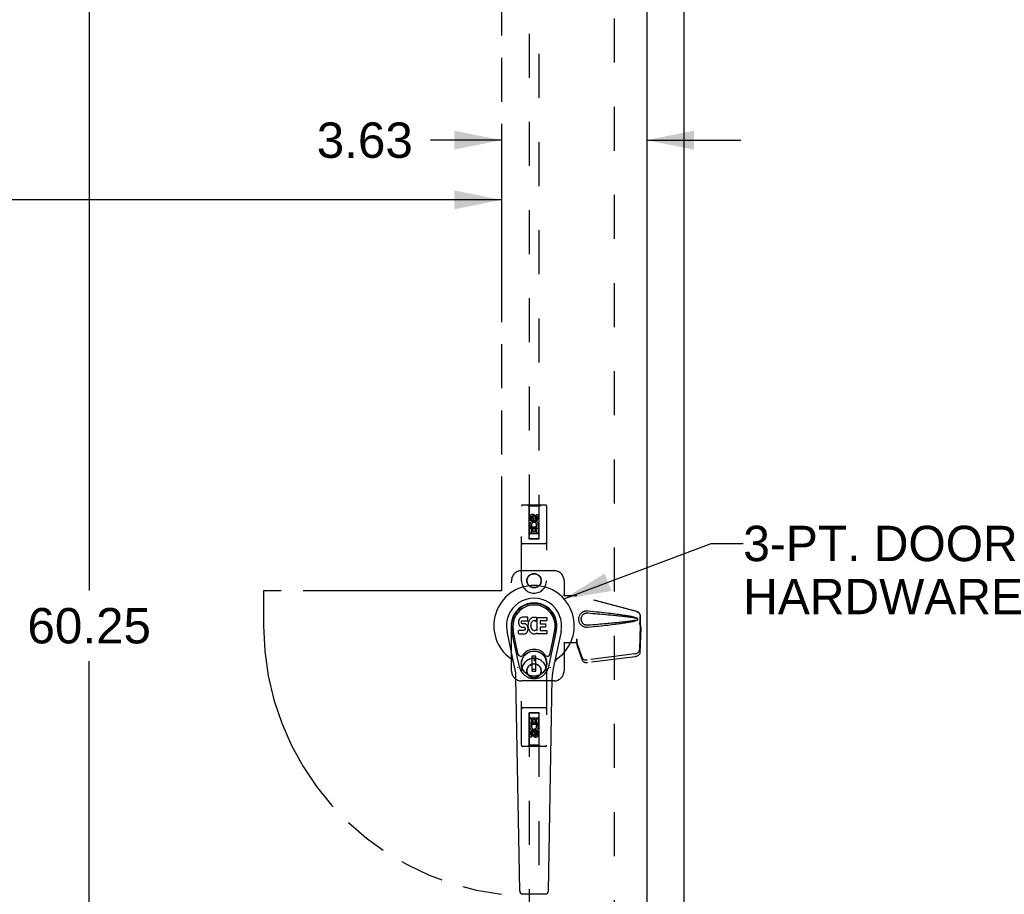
# Model space of a CAD drawing. Header units: inches. Extents: x 0 to 200, y 0 to 129.
# Tile 6 of 17: x 78 to 102, y 36 to 58. Entities that reach past the tile are written whole.
import ezdxf

# ---------------------------------------------------------------- set-up
doc = ezdxf.new("R2010")
doc.units = ezdxf.units.IN
doc.header["$LTSCALE"] = 11
doc.header["$MEASUREMENT"] = 0
doc.linetypes.add('HIDDEN', pattern=[0.2, 0.1, -0.1])
doc.linetypes.add('PHANTOM', pattern=[0.8, 0.45, -0.05, 0.1, -0.05, 0.1, -0.05])
doc.layers.get('0').update_dxf_attribs({"linetype": 'CONTINUOUS'})
for name, color, linetype in [('02___PRT_ALL_AXES', 7, 'CONTINUOUS'), ('AVAILABLE_DOOR_SPACE', 7, 'CONTINUOUS'), ('DEFAULT_2', 8, 'HIDDEN'), ('DIMENSIONS', 7, 'CONTINUOUS')]:
    doc.layers.add(name, color=color, linetype=linetype)
doc.styles.get("Standard").update_dxf_attribs({"font": 'arial.ttf'})
doc.dimstyles.new('DIMSTYLE_1', dxfattribs={"dimtxt": 0.882353, "dimasz": 1.176471, "dimexe": 0.09, "dimexo": 0.07, "dimgap": 0.0375, "dimtad": 0, "dimtih": 1, "dimtoh": 1, "dimzin": 4, "dimdsep": 46, "dimtxsty": 'Standard', "dimblk": '_FILLED', "dimblk1": '_FILLED', "dimblk2": '_FILLED', "dimcen": 0.09, "dimazin": 1, "dimtfac": 1, "dimtdec": 3, "dimtofl": 0, "dimtmove": 0, "dimatfit": 3, "dimldrblk": '_FILLED', "dimfxl": 1, "dimtolj": 1, "dimtzin": 4, "dimarcsym": 0})
doc.dimstyles.get("Standard").update_dxf_attribs({"dimtxt": 1, "dimasz": 1.176471, "dimexe": 0.09, "dimexo": 0.07, "dimgap": 0.09, "dimtad": 0, "dimtih": 1, "dimtoh": 1, "dimdec": 3, "dimzin": 4, "dimdsep": 46, "dimtxsty": 'Standard', "dimblk": '_FILLED', "dimblk1": '_FILLED', "dimblk2": '_FILLED', "dimcen": 0.09, "dimadec": 3, "dimazin": 1, "dimtp": 0.001, "dimtm": 0.001, "dimtfac": 1, "dimtdec": 3, "dimtofl": 0, "dimtmove": 0, "dimatfit": 3, "dimldrblk": '_FILLED', "dimfxl": 1, "dimtolj": 1, "dimtzin": 4, "dimarcsym": 0})

# ---------------------------------------------------------------- blocks, each defined once
blk = doc.blocks.new('_FILLED')
at = {"color": 0, "linetype": 'ByBlock'}
blk.add_solid([(0, 0), (-1, 0.2), (-1, -0.2)], dxfattribs=at)
blk = doc.blocks.new('*D12')
at = {"layer": 'DIMENSIONS', "color": 2, "linetype": 'Continuous'}
for p, q in [((60.271, 53.236), (72.944, 53.236)), ((89.583, 53.236), (76.91, 53.236))]:
    blk.add_line(p, q, dxfattribs=at)
at = {"layer": 'DIMENSIONS', "color": 2, "linetype": 'Continuous', "xscale": 1.1764705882, "yscale": 1.1764705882, "zscale": 1.1764705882, "rotation": 180}
blk.add_blockref('_FILLED', (60.271, 53.236), dxfattribs=at)
at = {"layer": 'DIMENSIONS', "color": 2, "linetype": 'Continuous', "xscale": 1.1764705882, "yscale": 1.1764705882, "zscale": 1.1764705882}
blk.add_blockref('_FILLED', (89.583, 53.236), dxfattribs=at)
at = {"layer": 'DIMENSIONS', "color": 2, "linetype": 'Continuous', "insert": (74.927, 53.678), "char_height": 0.8824, "width": 3.08332, "attachment_point": 2, "line_spacing_factor": 0.9}
blk.add_mtext('29.31', dxfattribs=at)
blk = doc.blocks.new('*D13')
at = {"layer": 'DIMENSIONS', "color": 2, "linetype": 'Continuous'}
for p, q in [((89.583, 54.725), (87.812, 54.725)), ((93.208, 54.725), (95.561, 54.725))]:
    blk.add_line(p, q, dxfattribs=at)
at = {"layer": 'DIMENSIONS', "color": 2, "linetype": 'Continuous', "xscale": 1.1764705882, "yscale": 1.1764705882, "zscale": 1.1764705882}
blk.add_blockref('_FILLED', (89.583, 54.725), dxfattribs=at)
at = {"layer": 'DIMENSIONS', "color": 2, "linetype": 'Continuous', "xscale": 1.1764705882, "yscale": 1.1764705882, "zscale": 1.1764705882, "rotation": 180}
blk.add_blockref('_FILLED', (93.208, 54.725), dxfattribs=at)
at = {"layer": 'DIMENSIONS', "color": 2, "linetype": 'Continuous', "insert": (87.371, 55.166), "char_height": 0.8824, "width": 2.39777, "attachment_point": 3, "line_spacing_factor": 0.9}
blk.add_mtext('3.63', dxfattribs=at)
blk = doc.blocks.new('*D15')
at = {"layer": 'DIMENSIONS', "color": 2, "linetype": 'Continuous'}
for p, q in [((78.224, 72.733), (80.351, 72.733)), ((79.292, 72.733), (79.292, 43.491)), ((79.292, 12.483), (79.292, 41.726)), ((78.224, 12.483), (80.351, 12.483))]:
    blk.add_line(p, q, dxfattribs=at)
at = {"layer": 'DIMENSIONS', "color": 2, "linetype": 'Continuous', "xscale": 1.1764705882, "yscale": 1.1764705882, "zscale": 1.1764705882}
for p, rotation in [((79.292, 72.733), 90), ((79.292, 12.483), 270)]:
    blk.add_blockref('_FILLED', p, dxfattribs=dict(at, rotation=rotation))
at = {"layer": 'DIMENSIONS', "color": 2, "linetype": 'Continuous', "insert": (79.292, 43.05), "char_height": 0.8824, "width": 3.08332, "attachment_point": 2, "line_spacing_factor": 0.9}
blk.add_mtext('60.25', dxfattribs=at)

msp = doc.modelspace()

# ---------------------------------------------------------------- linework, layer by layer
at = {"color": 3, "linetype": 'Continuous'}
for p, q in [((94.146, 4.712), (94.146, 76.504)), ((93.208, 73.754), (93.208, 11.462))]:
    msp.add_line(p, q, dxfattribs=at)
at = {"color": 7, "linetype": 'Continuous'}
for p, q in [((90.026, 42.769), (90.016, 42.746)), ((90.039, 42.788), (90.026, 42.769)), ((90.048, 42.796), (90.039, 42.788)), ((90.058, 42.803), (90.048, 42.796)), ((90.079, 42.813), (90.058, 42.803)), ((90.103, 42.82), (90.079, 42.813)), ((90.242, 42.82), (90.103, 42.82)), ((90.244, 42.777), (90.242, 42.82)), ((90.243, 42.753), (90.244, 42.777)), ((90.303, 42.774), (90.289, 42.758)), ((90.32, 42.79), (90.303, 42.774)), ((90.338, 42.803), (90.32, 42.79)), ((90.358, 42.811), (90.338, 42.803)), ((90.38, 42.816), (90.358, 42.811)), ((90.402, 42.818), (90.38, 42.816)), ((90.425, 42.818), (90.402, 42.818)), ((90.436, 42.816), (90.425, 42.818)), ((90.447, 42.813), (90.436, 42.816)), ((90.467, 42.796), (90.44, 42.728)), ((90.465, 42.801), (90.447, 42.813)), ((90.475, 42.818), (90.712, 42.818)), ((90.475, 42.493), (90.475, 42.818)), ((90.717, 42.813), (90.717, 42.739)), ((90.011, 42.723), (90.01, 42.699)), ((90.01, 42.699), (90.01, 42.675)), ((90.01, 42.675), (90.014, 42.652)), ((90.016, 42.746), (90.011, 42.723)), ((90.014, 42.652), (90.023, 42.629)), ((90.023, 42.629), (90.035, 42.609)), ((90.035, 42.609), (90.052, 42.592)), ((90.052, 42.592), (90.072, 42.579)), ((90.072, 42.579), (90.083, 42.575)), ((90.081, 42.702), (90.083, 42.717)), ((90.081, 42.687), (90.081, 42.702)), ((90.081, 42.68), (90.081, 42.687)), ((90.084, 42.673), (90.081, 42.68)), ((90.083, 42.717), (90.086, 42.724)), ((90.083, 42.575), (90.094, 42.573)), ((90.088, 42.667), (90.084, 42.673)), ((90.086, 42.724), (90.092, 42.729)), ((90.094, 42.662), (90.088, 42.667)), ((90.092, 42.729), (90.107, 42.733)), ((90.109, 42.658), (90.094, 42.662)), ((90.094, 42.573), (90.142, 42.572)), ((90.107, 42.733), (90.121, 42.735)), ((90.133, 42.659), (90.109, 42.658)), ((90.121, 42.735), (90.234, 42.735)), ((90.157, 42.658), (90.133, 42.659)), ((90.142, 42.572), (90.149, 42.571)), ((90.149, 42.571), (90.156, 42.569)), ((90.156, 42.569), (90.162, 42.564)), ((90.18, 42.653), (90.157, 42.658)), ((90.162, 42.564), (90.167, 42.559)), ((90.167, 42.559), (90.174, 42.545)), ((90.176, 42.522), (90.173, 42.515)), ((90.174, 42.545), (90.176, 42.53)), ((90.176, 42.53), (90.176, 42.522)), ((90.191, 42.648), (90.18, 42.653)), ((90.201, 42.641), (90.191, 42.648)), ((90.218, 42.624), (90.201, 42.641)), ((90.231, 42.604), (90.218, 42.624)), ((90.241, 42.582), (90.231, 42.604)), ((90.234, 42.735), (90.24, 42.735)), ((90.24, 42.735), (90.242, 42.74)), ((90.247, 42.559), (90.241, 42.582)), ((90.242, 42.74), (90.243, 42.753)), ((90.246, 42.656), (90.242, 42.612)), ((90.242, 42.612), (90.243, 42.589)), ((90.243, 42.589), (90.246, 42.567)), ((90.25, 42.678), (90.246, 42.656)), ((90.246, 42.567), (90.25, 42.545)), ((90.249, 42.535), (90.247, 42.559)), ((90.248, 42.511), (90.249, 42.535)), ((90.257, 42.699), (90.25, 42.678)), ((90.25, 42.545), (90.257, 42.524)), ((90.265, 42.72), (90.257, 42.699)), ((90.257, 42.524), (90.279, 42.485)), ((90.276, 42.739), (90.265, 42.72)), ((90.289, 42.758), (90.276, 42.739)), ((90.312, 42.627), (90.311, 42.6)), ((90.311, 42.6), (90.312, 42.587)), ((90.315, 42.654), (90.312, 42.627)), ((90.312, 42.587), (90.316, 42.574)), ((90.319, 42.667), (90.315, 42.654)), ((90.316, 42.574), (90.326, 42.549)), ((90.325, 42.678), (90.319, 42.667)), ((90.339, 42.702), (90.325, 42.678)), ((90.326, 42.549), (90.339, 42.526)), ((90.347, 42.712), (90.339, 42.702)), ((90.339, 42.526), (90.348, 42.516)), ((90.358, 42.719), (90.347, 42.712)), ((90.383, 42.73), (90.358, 42.719)), ((90.396, 42.733), (90.383, 42.73)), ((90.409, 42.733), (90.396, 42.733)), ((90.422, 42.73), (90.409, 42.733)), ((90.434, 42.725), (90.422, 42.73)), ((90.546, 42.73), (90.546, 42.663)), ((90.547, 42.572), (90.547, 42.494)), ((90.712, 42.735), (90.55, 42.735)), ((90.55, 42.658), (90.681, 42.658)), ((90.681, 42.576), (90.551, 42.576)), ((90.686, 42.654), (90.686, 42.581)), ((89.919, 41.539), (89.722, 42.465)), ((90.03, 41.586), (89.837, 42.49)), ((89.886, 42.263), (89.841, 42.49)), ((89.953, 42.116), (89.878, 42.498)), ((90.012, 42.413), (90.012, 42.488)), ((90.076, 42.493), (90.017, 42.493)), ((90.017, 42.408), (90.161, 42.408)), ((90.137, 42.493), (90.076, 42.493)), ((90.152, 42.495), (90.137, 42.493)), ((90.158, 42.498), (90.152, 42.495)), ((90.164, 42.503), (90.158, 42.498)), ((90.161, 42.408), (90.173, 42.41)), ((90.173, 42.515), (90.164, 42.503)), ((90.173, 42.41), (90.184, 42.414)), ((90.184, 42.414), (90.204, 42.428)), ((90.204, 42.428), (90.221, 42.445)), ((90.221, 42.445), (90.228, 42.455)), ((90.228, 42.455), (90.233, 42.465)), ((90.233, 42.465), (90.242, 42.488)), ((90.242, 42.488), (90.248, 42.511)), ((90.279, 42.485), (90.291, 42.467)), ((90.291, 42.467), (90.306, 42.45)), ((90.306, 42.45), (90.322, 42.435)), ((90.322, 42.435), (90.34, 42.421)), ((90.34, 42.421), (90.35, 42.416)), ((90.348, 42.516), (90.358, 42.507)), ((90.35, 42.416), (90.36, 42.412)), ((90.358, 42.507), (90.369, 42.5)), ((90.36, 42.412), (90.382, 42.407)), ((90.369, 42.5), (90.381, 42.495)), ((90.381, 42.495), (90.395, 42.493)), ((90.382, 42.407), (90.404, 42.404)), ((90.395, 42.493), (90.408, 42.492)), ((90.404, 42.404), (90.426, 42.407)), ((90.408, 42.492), (90.421, 42.494)), ((90.421, 42.494), (90.434, 42.498)), ((90.426, 42.407), (90.448, 42.414)), ((90.434, 42.498), (90.446, 42.504)), ((90.446, 42.504), (90.457, 42.511)), ((90.448, 42.414), (90.467, 42.426)), ((90.464, 42.51), (90.475, 42.493)), ((90.477, 42.426), (90.467, 42.426)), ((90.467, 42.426), (90.467, 42.426)), ((90.477, 42.413), (90.477, 42.426)), ((90.713, 42.408), (90.482, 42.408)), ((90.551, 42.49), (90.713, 42.49)), ((90.717, 42.485), (90.717, 42.413)), ((90.761, 41.586), (90.954, 42.49)), ((90.838, 42.116), (90.913, 42.498)), ((91.07, 42.465), (90.872, 41.539)), ((90.906, 42.263), (90.95, 42.49)), ((90.001, 41.891), (89.953, 42.116)), ((90.79, 41.891), (90.838, 42.116)), ((90.441, 41.851), (90.35, 41.851)), ((90.35, 41.477), (90.35, 41.851)), ((90.35, 41.812), (90.441, 41.812)), ((90.402, 41.812), (90.402, 41.733)), ((90.441, 41.477), (90.441, 41.851)), ((90.441, 41.733), (90.402, 41.733)), ((90.038, 35.993), (89.945, 41.313)), ((90.441, 41.516), (90.35, 41.516)), ((90.35, 41.477), (90.441, 41.477)), ((90.754, 35.993), (90.846, 41.313)), ((90.116, 35.916), (90.675, 35.916))]:
    msp.add_line(p, q, dxfattribs=at)
for points in [[(89.997, 41.556), (89.996, 41.561), (89.994, 41.567), (89.993, 41.572), (89.991, 41.578)], [(90.8, 41.578), (90.799, 41.572), (90.797, 41.567), (90.796, 41.561), (90.794, 41.556)]]:
    msp.add_lwpolyline(points, dxfattribs=at)
for radius in [0.317, 0.313]:
    msp.add_circle((90.396, 41.664), radius, dxfattribs=at)
for centre, radius, start, end in [((90.396, 42.608), 1.004, 305.5066, 234.4934), ((90.396, 42.608), 0.689, 347.9703, 192.0297), ((90.396, 42.608), 0.571, 347.9703, 192.0297), ((90.396, 42.599), 0.527, 348.9402, 191.0594), ((90.462, 42.797), 0.00448, 339.0016, 51.8729), ((90.712, 42.813), 0.00448, 0, 90), ((90.436, 42.729), 0.00448, 246.1578, 339.0016), ((90.55, 42.73), 0.00448, 90, 180), ((90.55, 42.663), 0.00448, 180, 270), ((90.551, 42.572), 0.00448, 90, 180), ((90.681, 42.654), 0.00448, 0, 90), ((90.681, 42.581), 0.00448, 270, 360), ((90.712, 42.739), 0.00448, 270, 360), ((90.017, 42.488), 0.00448, 90, 180.0119), ((90.017, 42.413), 0.00483, 180, 270), ((90.46, 42.508), 0.00448, 34.0893, 127.3444), ((90.482, 42.413), 0.00448, 180, 270), ((90.551, 42.494), 0.00448, 180, 270), ((90.713, 42.485), 0.00448, 0, 90), ((90.713, 42.413), 0.00448, 270, 360), ((89.698, 41.631), 0.197, 12.0297, 54.4934), ((90.059, 41.904), 0.0591, 192.0297, 324.5763), ((90.396, 41.664), 0.354, 35.4237, 144.5763), ((90.733, 41.904), 0.0591, 215.4237, 347.9703), ((91.093, 41.631), 0.197, 125.5066, 167.9703), ((88.764, 41.293), 1.181, 1, 12.0297), ((90.396, 41.664), 0.374, 192.0297, 347.9703), ((92.027, 41.293), 1.181, 167.9703, 179), ((90.116, 35.994), 0.0787, 181, 270), ((90.675, 35.994), 0.0787, 270, 359)]:
    msp.add_arc(centre, radius, start, end, dxfattribs=at)
msp.add_ellipse((90.396, 42.599), major_axis=(0, 0.565), ratio=0.999848, start_param=-1.76365, end_param=1.76365, dxfattribs=at)
at = {"layer": '02___PRT_ALL_AXES', "color": 8, "linetype": 'HIDDEN'}
for p, q in [((90.289, 45.231), (90.289, 45.324)), ((90.331, 45.231), (90.289, 45.231)), ((90.331, 45.324), (90.331, 45.231)), ((90.375, 45.295), (90.375, 45.324)), ((90.416, 45.337), (90.416, 45.291)), ((90.46, 45.388), (90.502, 45.388)), ((90.46, 45.295), (90.46, 45.388)), ((90.502, 45.388), (90.502, 45.295)), ((90.289, 45.075), (90.467, 45.075)), ((90.289, 44.919), (90.289, 45.075)), ((90.337, 45.099), (90.298, 45.082)), ((90.374, 45.032), (90.331, 45.032)), ((90.331, 45.032), (90.331, 44.919)), ((90.374, 44.94), (90.374, 45.032)), ((90.46, 45.032), (90.416, 45.032)), ((90.416, 45.032), (90.416, 44.94)), ((90.467, 45.075), (90.448, 45.088)), ((90.46, 44.919), (90.46, 45.032)), ((90.492, 45.078), (90.49, 45.075)), ((90.49, 45.075), (90.502, 45.075)), ((90.502, 45.075), (90.502, 44.919)), ((90.331, 44.919), (90.289, 44.919)), ((90.416, 44.94), (90.374, 44.94)), ((90.502, 44.919), (90.46, 44.919)), ((90.289, 40.298), (90.332, 40.298)), ((90.289, 40.142), (90.289, 40.298)), ((90.301, 40.142), (90.289, 40.142)), ((90.3, 40.138), (90.301, 40.142)), ((90.502, 40.142), (90.325, 40.142)), ((90.325, 40.142), (90.343, 40.129)), ((90.332, 40.298), (90.332, 40.185)), ((90.332, 40.185), (90.375, 40.185)), ((90.375, 40.277), (90.417, 40.277)), ((90.375, 40.185), (90.375, 40.277)), ((90.417, 40.277), (90.417, 40.185)), ((90.417, 40.185), (90.46, 40.185)), ((90.454, 40.118), (90.493, 40.135)), ((90.46, 40.298), (90.502, 40.298)), ((90.46, 40.185), (90.46, 40.298)), ((90.502, 40.298), (90.502, 40.142)), ((90.289, 39.829), (90.289, 39.922)), ((90.332, 39.829), (90.289, 39.829)), ((90.332, 39.922), (90.332, 39.829)), ((90.375, 39.88), (90.375, 39.926)), ((90.416, 39.922), (90.416, 39.893)), ((90.46, 39.986), (90.502, 39.986)), ((90.46, 39.893), (90.46, 39.986)), ((90.502, 39.986), (90.502, 39.893))]:
    msp.add_line(p, q, dxfattribs=at)
for centre, radius in [((90.396, 45.281), 0.085), ((90.396, 43.733), 0.172), ((90.396, 41.483), 0.172), ((90.396, 39.936), 0.085)]:
    msp.add_circle(centre, radius, dxfattribs=at)
for centre, radius, start, end in [((90.353, 45.324), 0.0644, 12.2995, 180.0775), ((90.396, 45.125), 0.107, 334.2636, 203.4027), ((90.353, 45.324), 0.0219, 359.9011, 180), ((90.439, 45.295), 0.0635, 180, 360), ((90.438, 45.295), 0.0219, 190.307, 360), ((90.396, 45.125), 0.0639, 324.8895, 203.4026), ((90.396, 40.092), 0.107, 154.2636, 23.4027), ((90.396, 40.092), 0.0639, 144.8895, 23.4026), ((90.353, 39.922), 0.0635, 0, 180), ((90.353, 39.922), 0.0219, 10.307, 180), ((90.438, 39.893), 0.0644, 192.2995, 0.0775), ((90.438, 39.893), 0.0219, 179.9011, 360)]:
    msp.add_arc(centre, radius, start, end, dxfattribs=at)
at = {"layer": 'AVAILABLE_DOOR_SPACE', "color": 4, "linetype": 'PHANTOM'}
for p, q in [((89.583, 72.733), (89.583, 43.483)), ((89.583, 43.483), (83.646, 43.483)), ((83.646, 43.483), (83.646, 42.608))]:
    msp.add_line(p, q, dxfattribs=at)
msp.add_arc((90.396, 42.608), 6.75, 180, 263.0865, dxfattribs=at)
at = {"layer": 'DEFAULT_2', "color": 8, "linetype": 'HIDDEN'}
for p, q in [((92.396, 73.16), (92.396, 12.056)), ((90.271, 72.781), (90.271, 44.779)), ((90.521, 44.779), (90.521, 72.781)), ((90.083, 43.733), (90.083, 45.591)), ((90.678, 45.621), (90.113, 45.621)), ((90.266, 45.591), (90.236, 45.621)), ((90.526, 45.591), (90.266, 45.591)), ((90.266, 45.591), (90.269, 44.781)), ((90.522, 44.781), (90.526, 45.591)), ((90.526, 45.591), (90.556, 45.621)), ((90.708, 45.591), (90.708, 43.733)), ((90.396, 45.353), (90.333, 45.317)), ((90.333, 45.317), (90.343, 45.311)), ((90.333, 45.317), (90.333, 45.245)), ((90.333, 45.245), (90.343, 45.25)), ((90.333, 45.245), (90.396, 45.209)), ((90.396, 45.341), (90.343, 45.311)), ((90.343, 45.311), (90.343, 45.25)), ((90.343, 45.25), (90.396, 45.22)), ((90.458, 45.317), (90.396, 45.353)), ((90.396, 45.353), (90.396, 45.341)), ((90.448, 45.311), (90.396, 45.341)), ((90.396, 45.22), (90.448, 45.25)), ((90.396, 45.209), (90.458, 45.245)), ((90.458, 45.317), (90.448, 45.311)), ((90.448, 45.25), (90.448, 45.311)), ((90.458, 45.245), (90.448, 45.25)), ((90.458, 45.245), (90.458, 45.317)), ((90.523, 45.031), (90.268, 45.031)), ((90.396, 45.209), (90.396, 45.22)), ((90.269, 44.781), (90.522, 44.781)), ((90.271, 44.782), (90.521, 44.782)), ((90.271, 44.779), (90.521, 44.779)), ((90.481, 44.906), (90.311, 44.906)), ((90.678, 44.656), (90.113, 44.656)), ((90.083, 43.983), (90.896, 43.983)), ((89.833, 41.483), (89.833, 43.733)), ((91.146, 43.733), (91.146, 43.38)), ((91.143, 43.363), (91.146, 43.38)), ((91.143, 43.363), (91.464, 43.363)), ((91.15, 43.363), (91.146, 43.38)), ((92.953, 42.961), (91.456, 43.363)), ((92.961, 42.961), (91.464, 43.363)), ((93.046, 42.611), (93.046, 42.84)), ((93.053, 42.611), (93.053, 42.84)), ((93.024, 42.692), (93.046, 42.611)), ((93.045, 42.622), (93.026, 42.007)), ((93.032, 42.692), (93.053, 42.611)), ((93.059, 42.551), (93.039, 41.936)), ((93.045, 42.622), (93.059, 42.551)), ((93.053, 42.611), (93.046, 42.611)), ((93.047, 42.638), (93.056, 42.582)), ((93.056, 42.582), (93.057, 42.571)), ((93.057, 42.571), (93.058, 42.561)), ((93.058, 42.561), (93.059, 42.551)), ((91.464, 42.183), (91.143, 42.183)), ((91.143, 42.183), (91.146, 42.167)), ((91.15, 42.183), (91.146, 42.167)), ((91.146, 42.167), (91.146, 41.483)), ((91.464, 42.271), (91.456, 42.271)), ((91.456, 42.271), (91.456, 42.183)), ((91.594, 41.813), (91.462, 42.197)), ((91.476, 42.126), (91.462, 42.197)), ((91.464, 42.271), (91.464, 42.183)), ((91.471, 42.156), (91.476, 42.126)), ((91.608, 41.742), (91.476, 42.126)), ((92.908, 41.908), (91.721, 41.755)), ((92.922, 41.837), (91.734, 41.684)), ((90.083, 39.626), (90.083, 41.483)), ((90.708, 41.483), (90.708, 39.626)), ((90.896, 41.233), (90.083, 41.233)), ((90.678, 40.561), (90.113, 40.561)), ((90.269, 40.436), (90.266, 39.626)), ((90.269, 40.436), (90.522, 40.436)), ((90.521, 40.438), (90.271, 40.438)), ((90.271, 40.438), (90.271, 12.436)), ((90.521, 40.435), (90.271, 40.435)), ((90.311, 40.311), (90.481, 40.311)), ((90.521, 12.436), (90.521, 40.438)), ((90.526, 39.626), (90.522, 40.436)), ((90.268, 40.186), (90.523, 40.186)), ((90.396, 40.008), (90.333, 39.972)), ((90.333, 39.972), (90.343, 39.967)), ((90.333, 39.972), (90.333, 39.9)), ((90.333, 39.9), (90.343, 39.906)), ((90.333, 39.9), (90.396, 39.864)), ((90.396, 39.997), (90.343, 39.967)), ((90.343, 39.967), (90.343, 39.906)), ((90.343, 39.906), (90.396, 39.876)), ((90.458, 39.972), (90.396, 40.008)), ((90.396, 40.008), (90.396, 39.997)), ((90.448, 39.967), (90.396, 39.997)), ((90.396, 39.876), (90.448, 39.906)), ((90.396, 39.864), (90.458, 39.9)), ((90.396, 39.864), (90.396, 39.876)), ((90.458, 39.972), (90.448, 39.967)), ((90.448, 39.906), (90.448, 39.967)), ((90.458, 39.9), (90.448, 39.906)), ((90.458, 39.9), (90.458, 39.972)), ((90.678, 39.596), (90.113, 39.596)), ((90.266, 39.626), (90.236, 39.596)), ((90.526, 39.626), (90.266, 39.626)), ((90.526, 39.626), (90.556, 39.596))]:
    msp.add_line(p, q, dxfattribs=at)
for points in [[(91.74, 42.565), (91.727, 42.565), (91.714, 42.565), (91.701, 42.565), (91.688, 42.567), (91.675, 42.569), (91.663, 42.573), (91.65, 42.576), (91.639, 42.581), (91.627, 42.587), (91.615, 42.593), (91.604, 42.6), (91.593, 42.608), (91.581, 42.618), (91.57, 42.629), (91.559, 42.642), (91.549, 42.656), (91.539, 42.671), (91.531, 42.687), (91.525, 42.704), (91.52, 42.721), (91.516, 42.738), (91.514, 42.755), (91.513, 42.773), (91.514, 42.79), (91.516, 42.807), (91.519, 42.824), (91.524, 42.841), (91.531, 42.858), (91.538, 42.874), (91.548, 42.89), (91.558, 42.904), (91.569, 42.917), (91.58, 42.928), (91.591, 42.938), (91.603, 42.946), (91.614, 42.954), (91.626, 42.96), (91.638, 42.965), (91.65, 42.97), (91.662, 42.974), (91.675, 42.978), (91.688, 42.98), (91.701, 42.982)], [(91.74, 42.619), (91.73, 42.618), (91.721, 42.619), (91.711, 42.619), (91.702, 42.621), (91.693, 42.622), (91.684, 42.625), (91.675, 42.628), (91.666, 42.631), (91.658, 42.635), (91.649, 42.64), (91.641, 42.645), (91.633, 42.651), (91.625, 42.658), (91.617, 42.666), (91.609, 42.676), (91.602, 42.686), (91.595, 42.697), (91.589, 42.708), (91.585, 42.719), (91.581, 42.73), (91.578, 42.741), (91.577, 42.752), (91.576, 42.762), (91.575, 42.773), (91.575, 42.783), (91.576, 42.794), (91.578, 42.804), (91.581, 42.815), (91.584, 42.826), (91.589, 42.837), (91.594, 42.849), (91.6, 42.86), (91.608, 42.87), (91.616, 42.879), (91.624, 42.887), (91.632, 42.895), (91.64, 42.901), (91.649, 42.906), (91.657, 42.911), (91.666, 42.915), (91.674, 42.919), (91.683, 42.922), (91.692, 42.924), (91.702, 42.926), (91.711, 42.928), (91.721, 42.928), (91.73, 42.928), (91.74, 42.928)], [(91.701, 42.982), (91.714, 42.982), (91.727, 42.982), (91.74, 42.981)], [(91.74, 42.981), (91.815, 42.974), (91.888, 42.967), (91.957, 42.959), (92.024, 42.952), (92.088, 42.945), (92.15, 42.939), (92.209, 42.932), (92.266, 42.925), (92.32, 42.919), (92.372, 42.913), (92.422, 42.907), (92.469, 42.9), (92.515, 42.894), (92.559, 42.888), (92.601, 42.882), (92.641, 42.876), (92.68, 42.87), (92.717, 42.864), (92.752, 42.858), (92.786, 42.852), (92.818, 42.846), (92.849, 42.839), (92.879, 42.832), (92.907, 42.825), (92.933, 42.817), (92.958, 42.808)], [(91.74, 42.928), (91.803, 42.923), (91.864, 42.917), (91.923, 42.912), (91.98, 42.908), (92.035, 42.903), (92.088, 42.898), (92.138, 42.894), (92.187, 42.889), (92.234, 42.885), (92.279, 42.881), (92.322, 42.877), (92.364, 42.873), (92.403, 42.869), (92.441, 42.866), (92.477, 42.862), (92.511, 42.858), (92.544, 42.855), (92.575, 42.852), (92.605, 42.849), (92.634, 42.845), (92.663, 42.842), (92.69, 42.839), (92.717, 42.836), (92.744, 42.833), (92.771, 42.829), (92.798, 42.826), (92.825, 42.822), (92.852, 42.818), (92.878, 42.814), (92.905, 42.809), (92.932, 42.804), (92.958, 42.798)], [(92.953, 42.961), (92.966, 42.957), (92.979, 42.951), (92.99, 42.944), (93.001, 42.936), (93.011, 42.927), (93.02, 42.917), (93.028, 42.905), (93.034, 42.893), (93.039, 42.881), (93.043, 42.867), (93.045, 42.854), (93.046, 42.84)], [(92.958, 42.808), (92.964, 42.805), (92.969, 42.801), (92.974, 42.797), (92.977, 42.792), (92.98, 42.786), (92.982, 42.78), (92.982, 42.774), (92.982, 42.767), (92.98, 42.761), (92.977, 42.756), (92.974, 42.75), (92.969, 42.746), (92.964, 42.742), (92.958, 42.739)], [(92.958, 42.798), (92.963, 42.796), (92.967, 42.793), (92.971, 42.79), (92.974, 42.786), (92.977, 42.782), (92.978, 42.778), (92.978, 42.773), (92.978, 42.769), (92.976, 42.764), (92.974, 42.76), (92.971, 42.757), (92.967, 42.754), (92.963, 42.751), (92.958, 42.749)], [(93.053, 42.84), (93.053, 42.854), (93.05, 42.867), (93.047, 42.881), (93.042, 42.893), (93.035, 42.905), (93.028, 42.917), (93.019, 42.927), (93.009, 42.936), (92.998, 42.944), (92.986, 42.951), (92.974, 42.957), (92.961, 42.961)], [(92.958, 42.749), (92.932, 42.743), (92.905, 42.738), (92.878, 42.733), (92.852, 42.729), (92.825, 42.725), (92.798, 42.721), (92.771, 42.718), (92.745, 42.714), (92.718, 42.711), (92.691, 42.708), (92.663, 42.705), (92.635, 42.702), (92.606, 42.698), (92.576, 42.695), (92.545, 42.692), (92.512, 42.689), (92.478, 42.685), (92.442, 42.682), (92.404, 42.678), (92.364, 42.674), (92.323, 42.67), (92.28, 42.666), (92.235, 42.662), (92.188, 42.658), (92.139, 42.653), (92.088, 42.649), (92.035, 42.644), (91.981, 42.639), (91.924, 42.635), (91.864, 42.629), (91.803, 42.624), (91.74, 42.619)], [(92.958, 42.739), (92.935, 42.731), (92.911, 42.723), (92.886, 42.716), (92.859, 42.71), (92.831, 42.704), (92.802, 42.698), (92.772, 42.692), (92.74, 42.687), (92.707, 42.681), (92.673, 42.676), (92.637, 42.67), (92.599, 42.664), (92.56, 42.659), (92.519, 42.653), (92.477, 42.648), (92.433, 42.642), (92.387, 42.636), (92.339, 42.63), (92.289, 42.624), (92.237, 42.618), (92.183, 42.612), (92.127, 42.606), (92.069, 42.599), (92.008, 42.593), (91.945, 42.586), (91.879, 42.58), (91.811, 42.573), (91.74, 42.565)], [(93.024, 42.692), (93.029, 42.673), (93.035, 42.653), (93.04, 42.635), (93.045, 42.616), (93.051, 42.599), (93.056, 42.582)], [(93.032, 42.692), (93.034, 42.683), (93.037, 42.673), (93.039, 42.664), (93.042, 42.655), (93.045, 42.646), (93.047, 42.638)], [(93.047, 42.638), (93.047, 42.635), (93.047, 42.633), (93.046, 42.63), (93.046, 42.627), (93.045, 42.625), (93.045, 42.622)], [(91.456, 42.271), (91.458, 42.251), (91.461, 42.231), (91.464, 42.211), (91.466, 42.192), (91.471, 42.156)], [(91.463, 42.212), (91.463, 42.207), (91.463, 42.204), (91.462, 42.202), (91.462, 42.199), (91.462, 42.197)], [(91.464, 42.271), (91.463, 42.261), (91.463, 42.25)], [(91.463, 42.25), (91.463, 42.231), (91.463, 42.221), (91.463, 42.212)], [(91.47, 42.164), (91.469, 42.175), (91.467, 42.192), (91.465, 42.208), (91.464, 42.223), (91.463, 42.236), (91.463, 42.243)], [(91.594, 41.813), (91.598, 41.803), (91.604, 41.794), (91.611, 41.786), (91.62, 41.778), (91.63, 41.772), (91.64, 41.766), (91.652, 41.761), (91.665, 41.758), (91.679, 41.755), (91.692, 41.754), (91.707, 41.754), (91.721, 41.755)], [(92.908, 41.908), (92.924, 41.911), (92.939, 41.915), (92.953, 41.92), (92.967, 41.926), (92.979, 41.934), (92.991, 41.943), (93.001, 41.952), (93.009, 41.962), (93.016, 41.973), (93.021, 41.984), (93.025, 41.996), (93.026, 42.007)], [(93.039, 41.936), (93.038, 41.924), (93.035, 41.913), (93.03, 41.902), (93.023, 41.891), (93.014, 41.881), (93.004, 41.872), (92.993, 41.863), (92.98, 41.855), (92.967, 41.849), (92.952, 41.844), (92.937, 41.84), (92.922, 41.837)], [(91.734, 41.684), (91.72, 41.683), (91.706, 41.683), (91.692, 41.684), (91.679, 41.687), (91.666, 41.69), (91.654, 41.695), (91.643, 41.701), (91.633, 41.707), (91.625, 41.715), (91.618, 41.723), (91.612, 41.732), (91.608, 41.742)]]:
    msp.add_lwpolyline(points, dxfattribs=at)
for centre, radius in [((90.396, 45.281), 0.0845), ((90.396, 43.733), 0.18), ((90.396, 41.483), 0.18), ((90.396, 39.936), 0.0845)]:
    msp.add_circle(centre, radius, dxfattribs=at)
for centre, radius, start, end in [((90.113, 45.591), 0.03, 90, 180), ((90.678, 45.591), 0.03, 0, 90), ((90.311, 44.866), 0.04, 90, 180), ((90.311, 44.821), 0.04, 180, 270), ((90.481, 44.866), 0.04, 0, 90), ((90.481, 44.821), 0.04, 270, 360), ((90.113, 44.686), 0.03, 180, 270), ((90.678, 44.686), 0.03, 270, 360), ((90.083, 43.733), 0.25, 90, 180), ((90.896, 43.733), 0.25, 0, 90), ((90.396, 43.733), 0.312, 180, 360), ((90.396, 41.483), 0.312, 0, 180), ((90.083, 41.483), 0.25, 180, 270), ((90.896, 41.483), 0.25, 270, 360), ((90.113, 40.531), 0.03, 90, 180), ((90.678, 40.531), 0.03, 0, 90), ((90.311, 40.396), 0.04, 90, 180), ((90.311, 40.351), 0.04, 180, 270), ((90.481, 40.396), 0.04, 0, 90), ((90.481, 40.351), 0.04, 270, 360), ((90.113, 39.626), 0.03, 180, 270), ((90.678, 39.626), 0.03, 270, 360)]:
    msp.add_arc(centre, radius, start, end, dxfattribs=at)

# ---------------------------------------------------------------- texts
at = {"layer": 'DIMENSIONS', "color": 2, "linetype": 'Continuous', "insert": (95.616, 45.103), "char_height": 0.8824, "width": 7.17691, "attachment_point": 1, "line_spacing_factor": 0.9}
msp.add_mtext('3-PT. DOOR\\PHARDWARE', dxfattribs=at)

# ---------------------------------------------------------------- dimensions: what is measured, and where the dimension line sits
at = {"layer": 'DIMENSIONS', "color": 2, "linetype": 'Continuous'}
for base, p1, p2, picture, middle in [((89.583, 53.236), (60.271, 72.733), (89.583, 43.483), '*D12', (74.83, 53.232)), ((93.20815502, 54.724758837), (89.58315502, 43.483483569), (93.20815502, 11.462483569), '*D13', (86.171017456, 54.719838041))]:
    dim = msp.add_linear_dim(base=base, p1=p1, p2=p2, dimstyle='DIMSTYLE_1', dxfattribs=at)
    dim.commit()
    dim.dimension.update_dxf_attribs({"geometry": picture, "text_midpoint": middle, "dimtype": 160})
dim = msp.add_linear_dim(base=(79.292, 12.483), p1=(78.154, 72.733), p2=(78.154, 12.483), angle=270, dimstyle='DIMSTYLE_1', dxfattribs=at)
dim.commit()
dim.dimension.update_dxf_attribs({"geometry": '*D15', "text_midpoint": (79.288, 42.604), "dimtype": 160})

# ---------------------------------------------------------------- leaders
at = {"layer": 'DIMENSIONS', "color": 2, "linetype": 'Continuous', "annotation_type": 0, "has_hookline": 1, "hookline_direction": 1, "text_width": 7.026}
msp.add_leader([(91.141, 43.281), (94.817, 44.662), (95.616, 44.662)], dimstyle='Standard', override={"dimtad": 0}, dxfattribs=at)

doc.saveas('drawing.dxf')
